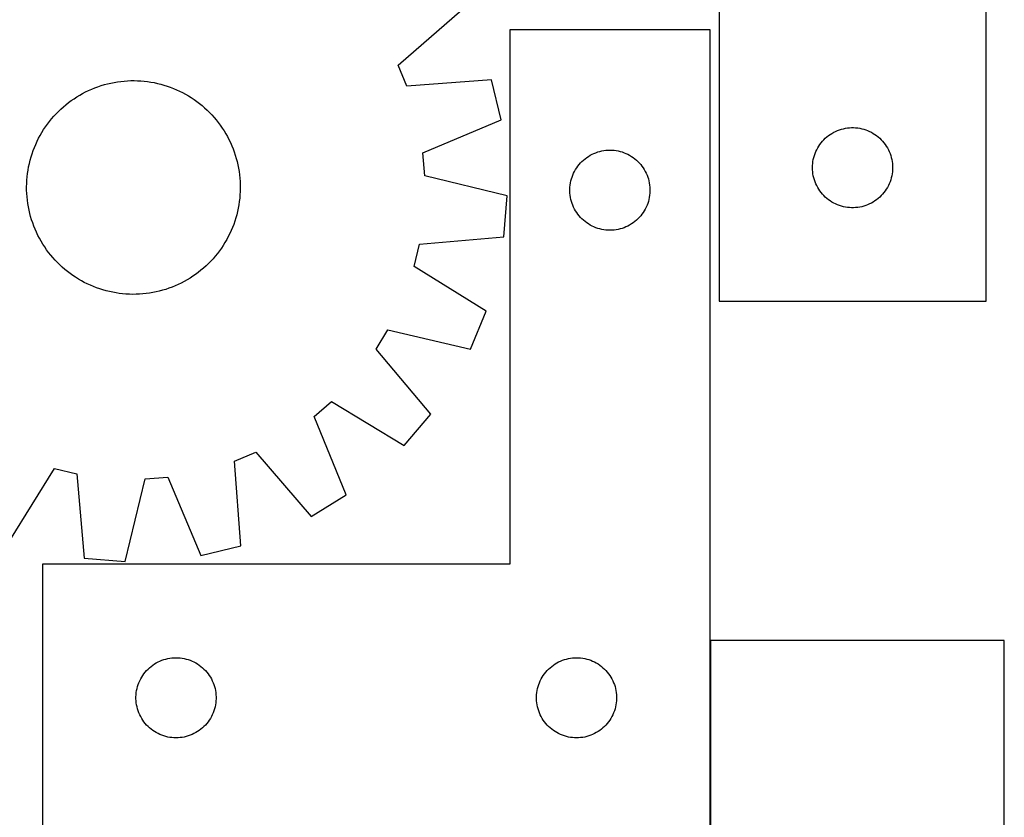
# Model space of a CAD drawing. Header units: millimetres. Extents: x 7 to 1491, y 7 to 2993.
# Tile 10 of 13: x 1123 to 1491, y 2113 to 2412. Entities that reach past the tile are written whole.
import ezdxf

# ---------------------------------------------------------------- set-up
doc = ezdxf.new("R2010")
doc.units = ezdxf.units.MM
doc.layers.add('COMMON', color=5, linetype='CONTINUOUS', true_color=0x0000ff)
doc.layers.add('CUT', color=7, linetype='CONTINUOUS', true_color=0x000000)

msp = doc.modelspace()

# ---------------------------------------------------------------- linework, layer by layer
at = {"layer": 'COMMON'}
msp.add_line((1381.148002, 2179.322966), (1381.148002, 2107.870821), dxfattribs=at)
at = {"layer": 'CUT'}
for p, q in [((1484.408289, 2306.284003), (1484.408289, 2556.284003)), ((1384.408289, 2481.284003), (1384.408289, 2306.284003)), ((1264.220833, 2394.695101), (1288.239529, 2415.481563)), ((1381.048002, 2407.870821), (1306.048002, 2407.870821)), ((1306.048002, 2407.870821), (1306.048002, 2207.870821)), ((1381.048002, 2107.870821), (1381.048002, 2407.870821)), ((1267.510072, 2386.77675), (1264.220833, 2394.695101)), ((1149.4635, 2385.695647), (1150.627699, 2386.168562)), ((1150.627699, 2386.168562), (1151.806177, 2386.604675)), ((1151.806177, 2386.604675), (1152.997773, 2387.003556)), ((1152.997773, 2387.003556), (1154.20131, 2387.364812)), ((1154.20131, 2387.364812), (1155.415601, 2387.688085)), ((1155.415601, 2387.688085), (1156.639446, 2387.973056)), ((1156.639446, 2387.973056), (1157.871639, 2388.219446)), ((1157.871639, 2388.219446), (1159.110963, 2388.427009)), ((1159.110963, 2388.427009), (1160.356196, 2388.595542)), ((1160.356196, 2388.595542), (1161.606107, 2388.724879)), ((1161.606107, 2388.724879), (1162.859464, 2388.81489)), ((1162.859464, 2388.81489), (1164.115031, 2388.865489)), ((1164.115031, 2388.865489), (1165.371567, 2388.876624)), ((1165.371567, 2388.876624), (1166.627833, 2388.848285)), ((1166.627833, 2388.848285), (1167.882588, 2388.780499)), ((1167.882588, 2388.780499), (1169.134596, 2388.673335)), ((1169.134596, 2388.673335), (1170.382619, 2388.526896)), ((1170.382619, 2388.526896), (1171.625427, 2388.341329)), ((1171.625427, 2388.341329), (1172.861793, 2388.116815)), ((1172.861793, 2388.116815), (1174.090497, 2387.853577)), ((1174.090497, 2387.853577), (1175.310325, 2387.551875)), ((1175.310325, 2387.551875), (1176.520076, 2387.212006)), ((1176.520076, 2387.212006), (1177.718553, 2386.834305)), ((1177.718553, 2386.834305), (1178.904576, 2386.419145)), ((1178.904576, 2386.419145), (1180.076973, 2385.966937)), ((1180.076973, 2385.966937), (1181.234587, 2385.478125)), ((1299.187433, 2389.126123), (1267.510072, 2386.77675)), ((1302.794308, 2374.168817), (1299.187433, 2389.126123)), ((1141.808406, 2381.39845), (1142.841404, 2382.113938)), ((1142.841404, 2382.113938), (1143.896366, 2382.796625)), ((1143.896366, 2382.796625), (1144.972251, 2383.445839)), ((1144.972251, 2383.445839), (1146.067997, 2384.060938)), ((1146.067997, 2384.060938), (1147.182524, 2384.641314)), ((1147.182524, 2384.641314), (1148.314731, 2385.186397)), ((1148.314731, 2385.186397), (1149.4635, 2385.695647)), ((1181.234587, 2385.478125), (1182.376276, 2384.953194)), ((1182.376276, 2384.953194), (1183.500913, 2384.39266)), ((1183.500913, 2384.39266), (1184.607388, 2383.797077)), ((1184.607388, 2383.797077), (1185.69461, 2383.167032)), ((1185.69461, 2383.167032), (1186.761505, 2382.503148)), ((1186.761505, 2382.503148), (1187.80702, 2381.80608)), ((1137.916101, 2378.223089), (1138.851279, 2379.062404)), ((1138.851279, 2379.062404), (1139.812359, 2379.87193)), ((1139.812359, 2379.87193), (1140.798392, 2380.650869)), ((1140.798392, 2380.650869), (1141.808406, 2381.39845)), ((1187.80702, 2381.80608), (1188.830124, 2381.076515)), ((1188.830124, 2381.076515), (1189.829807, 2380.315174)), ((1189.829807, 2380.315174), (1190.805083, 2379.522807)), ((1190.805083, 2379.522807), (1191.754988, 2378.700198)), ((1191.754988, 2378.700198), (1192.678586, 2377.848157)), ((1134.452466, 2374.584932), (1135.275076, 2375.534837)), ((1135.275076, 2375.534837), (1136.127117, 2376.458435)), ((1136.127117, 2376.458435), (1137.007748, 2377.354814)), ((1137.007748, 2377.354814), (1137.916101, 2378.223089)), ((1192.678586, 2377.848157), (1193.574965, 2376.967525)), ((1193.574965, 2376.967525), (1194.44324, 2376.059172)), ((1194.44324, 2376.059172), (1195.282555, 2375.123995)), ((1195.282555, 2375.123995), (1196.092081, 2374.162915)), ((1131.472125, 2370.541354), (1132.169194, 2371.586869)), ((1132.169194, 2371.586869), (1132.898759, 2372.609973)), ((1132.898759, 2372.609973), (1133.6601, 2373.609656)), ((1133.6601, 2373.609656), (1134.452466, 2374.584932)), ((1196.092081, 2374.162915), (1196.871019, 2373.176881)), ((1196.871019, 2373.176881), (1197.618601, 2372.166867)), ((1197.618601, 2372.166867), (1198.334089, 2371.13387)), ((1198.334089, 2371.13387), (1199.016776, 2370.078908)), ((1273.527801, 2361.821902), (1302.794308, 2374.168817)), ((1430.962973, 2370.882969), (1431.719077, 2371.040972)), ((1431.719077, 2371.040972), (1432.482313, 2371.159843)), ((1432.482313, 2371.159843), (1433.250657, 2371.239266)), ((1433.250657, 2371.239266), (1434.02207, 2371.27903)), ((1434.02207, 2371.27903), (1434.794507, 2371.27903)), ((1434.794507, 2371.27903), (1435.565921, 2371.239266)), ((1435.565921, 2371.239266), (1436.334264, 2371.159843)), ((1436.334264, 2371.159843), (1437.0975, 2371.040972)), ((1437.0975, 2371.040972), (1437.853605, 2370.882969)), ((1129.582614, 2367.280762), (1130.178197, 2368.387237)), ((1130.178197, 2368.387237), (1130.808241, 2369.474459)), ((1130.808241, 2369.474459), (1131.472125, 2370.541354)), ((1199.016776, 2370.078908), (1199.66599, 2369.003023)), ((1199.66599, 2369.003023), (1200.281088, 2367.907276)), ((1200.281088, 2367.907276), (1200.861465, 2366.79275)), ((1424.219189, 2367.292284), (1424.799391, 2367.80221)), ((1424.799391, 2367.80221), (1425.405074, 2368.281592)), ((1425.405074, 2368.281592), (1426.034633, 2368.729158)), ((1426.034633, 2368.729158), (1426.686397, 2369.143723)), ((1426.686397, 2369.143723), (1427.358638, 2369.524185)), ((1427.358638, 2369.524185), (1428.049573, 2369.869537)), ((1428.049573, 2369.869537), (1428.75737, 2370.178863)), ((1428.75737, 2370.178863), (1429.480153, 2370.451342)), ((1429.480153, 2370.451342), (1430.216004, 2370.686251)), ((1430.216004, 2370.686251), (1430.962973, 2370.882969)), ((1437.853605, 2370.882969), (1438.600573, 2370.686251)), ((1438.600573, 2370.686251), (1439.336424, 2370.451342)), ((1439.336424, 2370.451342), (1440.059207, 2370.178863)), ((1440.059207, 2370.178863), (1440.767005, 2369.869537)), ((1440.767005, 2369.869537), (1441.45794, 2369.524185)), ((1441.45794, 2369.524185), (1442.130181, 2369.143723)), ((1442.130181, 2369.143723), (1442.781944, 2368.729158)), ((1442.781944, 2368.729158), (1443.411503, 2368.281592)), ((1443.411503, 2368.281592), (1444.017186, 2367.80221)), ((1444.017186, 2367.80221), (1444.597389, 2367.292284)), ((1127.556128, 2362.684425), (1128.008337, 2363.856822)), ((1128.008337, 2363.856822), (1128.497148, 2365.014436)), ((1128.497148, 2365.014436), (1129.02208, 2366.156125)), ((1129.02208, 2366.156125), (1129.582614, 2367.280762)), ((1200.861465, 2366.79275), (1201.406548, 2365.660543)), ((1201.406548, 2365.660543), (1201.915798, 2364.511773)), ((1201.915798, 2364.511773), (1202.388713, 2363.347575)), ((1420.990982, 2362.99041), (1421.35401, 2363.672224)), ((1421.35401, 2363.672224), (1421.751655, 2364.334446)), ((1421.751655, 2364.334446), (1422.182864, 2364.97532)), ((1422.182864, 2364.97532), (1422.646492, 2365.593145)), ((1422.646492, 2365.593145), (1423.14131, 2366.186285)), ((1423.14131, 2366.186285), (1423.666006, 2366.753166)), ((1423.666006, 2366.753166), (1424.219189, 2367.292284)), ((1444.597389, 2367.292284), (1445.150571, 2366.753166)), ((1445.150571, 2366.753166), (1445.675268, 2366.186285)), ((1445.675268, 2366.186285), (1446.170086, 2365.593145)), ((1446.170086, 2365.593145), (1446.633714, 2364.97532)), ((1446.633714, 2364.97532), (1447.064922, 2364.334446)), ((1447.064922, 2364.334446), (1447.462567, 2363.672224)), ((1447.462567, 2363.672224), (1447.825595, 2362.99041)), ((1126.423399, 2359.090175), (1126.763268, 2360.299925)), ((1126.763268, 2360.299925), (1127.140969, 2361.498403)), ((1127.140969, 2361.498403), (1127.556128, 2362.684425)), ((1202.388713, 2363.347575), (1202.824826, 2362.169096)), ((1202.824826, 2362.169096), (1203.223707, 2360.9775)), ((1203.223707, 2360.9775), (1203.584962, 2359.773963)), ((1274.209148, 2353.274672), (1273.527801, 2361.821902)), ((1334.23886, 2359.632618), (1334.856686, 2360.096246)), ((1334.856686, 2360.096246), (1335.497559, 2360.527454)), ((1335.497559, 2360.527454), (1336.159781, 2360.925099)), ((1336.159781, 2360.925099), (1336.841595, 2361.288127)), ((1336.841595, 2361.288127), (1337.541194, 2361.615574)), ((1337.541194, 2361.615574), (1338.256721, 2361.906573)), ((1338.256721, 2361.906573), (1338.98628, 2362.160351)), ((1338.98628, 2362.160351), (1339.727935, 2362.376237)), ((1339.727935, 2362.376237), (1340.479721, 2362.553656)), ((1340.479721, 2362.553656), (1341.239644, 2362.692139)), ((1341.239644, 2362.692139), (1342.005687, 2362.791319)), ((1342.005687, 2362.791319), (1342.775821, 2362.850932)), ((1342.775821, 2362.850932), (1343.548002, 2362.870821)), ((1343.548002, 2362.870821), (1344.320183, 2362.850932)), ((1344.320183, 2362.850932), (1345.090317, 2362.791319)), ((1345.090317, 2362.791319), (1345.856361, 2362.692139)), ((1345.856361, 2362.692139), (1346.616283, 2362.553656)), ((1346.616283, 2362.553656), (1347.368069, 2362.376237)), ((1347.368069, 2362.376237), (1348.109725, 2362.160351)), ((1348.109725, 2362.160351), (1348.839283, 2361.906573)), ((1348.839283, 2361.906573), (1349.554811, 2361.615574)), ((1349.554811, 2361.615574), (1350.254409, 2361.288127)), ((1350.254409, 2361.288127), (1350.936223, 2360.925099)), ((1350.936223, 2360.925099), (1351.598445, 2360.527454)), ((1351.598445, 2360.527454), (1352.239319, 2360.096246)), ((1352.239319, 2360.096246), (1352.857144, 2359.632618)), ((1419.725453, 2359.352284), (1419.902873, 2360.10407)), ((1419.902873, 2360.10407), (1420.118758, 2360.845726)), ((1420.118758, 2360.845726), (1420.372536, 2361.575285)), ((1420.372536, 2361.575285), (1420.663535, 2362.290812)), ((1420.663535, 2362.290812), (1420.990982, 2362.99041)), ((1447.825595, 2362.99041), (1448.153042, 2362.290812)), ((1448.153042, 2362.290812), (1448.444041, 2361.575285)), ((1448.444041, 2361.575285), (1448.697819, 2360.845726)), ((1448.697819, 2360.845726), (1448.913705, 2360.10407)), ((1448.913705, 2360.10407), (1449.091124, 2359.352284)), ((1125.633945, 2355.405276), (1125.858458, 2356.641642)), ((1125.858458, 2356.641642), (1126.121696, 2357.870346)), ((1126.121696, 2357.870346), (1126.423399, 2359.090175)), ((1203.584962, 2359.773963), (1203.908236, 2358.559673)), ((1203.908236, 2358.559673), (1204.193207, 2357.335827)), ((1204.193207, 2357.335827), (1204.439597, 2356.103634)), ((1331.102847, 2356.244476), (1331.550413, 2356.874035)), ((1331.550413, 2356.874035), (1332.029795, 2357.479718)), ((1332.029795, 2357.479718), (1332.539722, 2358.059921)), ((1332.539722, 2358.059921), (1333.07884, 2358.613103)), ((1333.07884, 2358.613103), (1333.64572, 2359.1378)), ((1333.64572, 2359.1378), (1334.23886, 2359.632618)), ((1352.857144, 2359.632618), (1353.450284, 2359.1378)), ((1353.450284, 2359.1378), (1354.017164, 2358.613103)), ((1354.017164, 2358.613103), (1354.556283, 2358.059921)), ((1354.556283, 2358.059921), (1355.066209, 2357.479718)), ((1355.066209, 2357.479718), (1355.545591, 2356.874035)), ((1355.545591, 2356.874035), (1355.993157, 2356.244476)), ((1419.408289, 2356.284003), (1419.428177, 2357.056185)), ((1419.428177, 2357.056185), (1419.487791, 2357.826318)), ((1419.487791, 2357.826318), (1419.58697, 2358.592362)), ((1419.58697, 2358.592362), (1419.725453, 2359.352284)), ((1449.091124, 2359.352284), (1449.229607, 2358.592362)), ((1449.229607, 2358.592362), (1449.328787, 2357.826318)), ((1449.328787, 2357.826318), (1449.3884, 2357.056185)), ((1449.3884, 2357.056185), (1449.408289, 2356.284003)), ((1125.194774, 2351.662437), (1125.301939, 2352.914445)), ((1125.301939, 2352.914445), (1125.448377, 2354.162468)), ((1125.448377, 2354.162468), (1125.633945, 2355.405276)), ((1204.439597, 2356.103634), (1204.64716, 2354.86431)), ((1204.64716, 2354.86431), (1204.815693, 2353.619078)), ((1204.815693, 2353.619078), (1204.945029, 2352.369167)), ((1305.062105, 2345.720216), (1274.209148, 2353.274672)), ((1329.145754, 2352.063105), (1329.380664, 2352.798956)), ((1329.380664, 2352.798956), (1329.653143, 2353.521739)), ((1329.653143, 2353.521739), (1329.962468, 2354.229537)), ((1329.962468, 2354.229537), (1330.30782, 2354.920472)), ((1330.30782, 2354.920472), (1330.688283, 2355.592713)), ((1330.688283, 2355.592713), (1331.102847, 2356.244476)), ((1355.993157, 2356.244476), (1356.407722, 2355.592713)), ((1356.407722, 2355.592713), (1356.788184, 2354.920472)), ((1356.788184, 2354.920472), (1357.133536, 2354.229537)), ((1357.133536, 2354.229537), (1357.442862, 2353.521739)), ((1357.442862, 2353.521739), (1357.715341, 2352.798956)), ((1357.715341, 2352.798956), (1357.95025, 2352.063105)), ((1419.428177, 2355.511822), (1419.408289, 2356.284003)), ((1419.487791, 2354.741688), (1419.428177, 2355.511822)), ((1419.58697, 2353.975645), (1419.487791, 2354.741688)), ((1419.725453, 2353.215722), (1419.58697, 2353.975645)), ((1419.902873, 2352.463936), (1419.725453, 2353.215722)), ((1449.091124, 2353.215722), (1448.913705, 2352.463936)), ((1449.229607, 2353.975645), (1449.091124, 2353.215722)), ((1449.328787, 2354.741688), (1449.229607, 2353.975645)), ((1449.3884, 2355.511822), (1449.328787, 2354.741688)), ((1449.408289, 2356.284003), (1449.3884, 2355.511822)), ((1125.09865, 2349.151416), (1125.126989, 2350.407682)), ((1125.109785, 2347.89488), (1125.09865, 2349.151416)), ((1125.126989, 2350.407682), (1125.194774, 2351.662437)), ((1204.945029, 2352.369167), (1205.035041, 2351.115809)), ((1205.035041, 2351.115809), (1205.08564, 2349.860243)), ((1205.08564, 2349.860243), (1205.096775, 2348.603707)), ((1328.552975, 2348.257039), (1328.592739, 2349.028453)), ((1328.592739, 2349.028453), (1328.672162, 2349.796796)), ((1328.672162, 2349.796796), (1328.791033, 2350.560032)), ((1328.791033, 2350.560032), (1328.949037, 2351.316137)), ((1328.949037, 2351.316137), (1329.145754, 2352.063105)), ((1357.95025, 2352.063105), (1358.146968, 2351.316137)), ((1358.146968, 2351.316137), (1358.304971, 2350.560032)), ((1358.304971, 2350.560032), (1358.423842, 2349.796796)), ((1358.423842, 2349.796796), (1358.503265, 2349.028453)), ((1358.503265, 2349.028453), (1358.543029, 2348.257039)), ((1420.118758, 2351.722281), (1419.902873, 2352.463936)), ((1420.372536, 2350.992722), (1420.118758, 2351.722281)), ((1420.663535, 2350.277195), (1420.372536, 2350.992722)), ((1420.990982, 2349.577596), (1420.663535, 2350.277195)), ((1421.35401, 2348.895782), (1420.990982, 2349.577596)), ((1447.825595, 2349.577596), (1447.462567, 2348.895782)), ((1448.153042, 2350.277195), (1447.825595, 2349.577596)), ((1448.444041, 2350.992722), (1448.153042, 2350.277195)), ((1448.697819, 2351.722281), (1448.444041, 2350.992722)), ((1448.913705, 2352.463936), (1448.697819, 2351.722281)), ((1125.160383, 2346.639314), (1125.109785, 2347.89488)), ((1125.250395, 2345.385956), (1125.160383, 2346.639314)), ((1125.379731, 2344.136045), (1125.250395, 2345.385956)), ((1205.00065, 2346.092685), (1204.893486, 2344.840678)), ((1205.068436, 2347.347441), (1205.00065, 2346.092685)), ((1205.096775, 2348.603707), (1205.068436, 2347.347441)), ((1303.870384, 2330.380387), (1305.062105, 2345.720216)), ((1328.552975, 2347.484602), (1328.552975, 2348.257039)), ((1328.592739, 2346.713189), (1328.552975, 2347.484602)), ((1328.672162, 2345.944845), (1328.592739, 2346.713189)), ((1328.791033, 2345.181609), (1328.672162, 2345.944845)), ((1358.423842, 2345.944845), (1358.304971, 2345.181609)), ((1358.503265, 2346.713189), (1358.423842, 2345.944845)), ((1358.543029, 2347.484602), (1358.503265, 2346.713189)), ((1358.543029, 2348.257039), (1358.543029, 2347.484602)), ((1421.751655, 2348.23356), (1421.35401, 2348.895782)), ((1422.182864, 2347.592687), (1421.751655, 2348.23356)), ((1422.646492, 2346.974861), (1422.182864, 2347.592687)), ((1423.14131, 2346.381721), (1422.646492, 2346.974861)), ((1423.666006, 2345.814841), (1423.14131, 2346.381721)), ((1424.219189, 2345.275723), (1423.666006, 2345.814841)), ((1424.799391, 2344.765797), (1424.219189, 2345.275723)), ((1444.597389, 2345.275723), (1444.017186, 2344.765797)), ((1445.150571, 2345.814841), (1444.597389, 2345.275723)), ((1445.675268, 2346.381721), (1445.150571, 2345.814841)), ((1446.170086, 2346.974861), (1445.675268, 2346.381721)), ((1446.633714, 2347.592687), (1446.170086, 2346.974861)), ((1447.064922, 2348.23356), (1446.633714, 2347.592687)), ((1447.462567, 2348.895782), (1447.064922, 2348.23356)), ((1125.548264, 2342.890812), (1125.379731, 2344.136045)), ((1125.755828, 2341.651488), (1125.548264, 2342.890812)), ((1126.002217, 2340.419295), (1125.755828, 2341.651488)), ((1204.56148, 2342.349846), (1204.336966, 2341.113481)), ((1204.747047, 2343.592654), (1204.56148, 2342.349846)), ((1204.893486, 2344.840678), (1204.747047, 2343.592654)), ((1328.949037, 2344.425505), (1328.791033, 2345.181609)), ((1329.145754, 2343.678536), (1328.949037, 2344.425505)), ((1329.380664, 2342.942685), (1329.145754, 2343.678536)), ((1329.653143, 2342.219902), (1329.380664, 2342.942685)), ((1329.962468, 2341.512105), (1329.653143, 2342.219902)), ((1357.442862, 2342.219902), (1357.133536, 2341.512105)), ((1357.715341, 2342.942685), (1357.442862, 2342.219902)), ((1357.95025, 2343.678536), (1357.715341, 2342.942685)), ((1358.146968, 2344.425505), (1357.95025, 2343.678536)), ((1358.304971, 2345.181609), (1358.146968, 2344.425505)), ((1425.405074, 2344.286415), (1424.799391, 2344.765797)), ((1426.034633, 2343.838848), (1425.405074, 2344.286415)), ((1426.686397, 2343.424284), (1426.034633, 2343.838848)), ((1427.358638, 2343.043821), (1426.686397, 2343.424284)), ((1428.049573, 2342.698469), (1427.358638, 2343.043821)), ((1428.75737, 2342.389144), (1428.049573, 2342.698469)), ((1429.480153, 2342.116665), (1428.75737, 2342.389144)), ((1430.216004, 2341.881755), (1429.480153, 2342.116665)), ((1430.962973, 2341.685038), (1430.216004, 2341.881755)), ((1431.719077, 2341.527034), (1430.962973, 2341.685038)), ((1437.853605, 2341.685038), (1437.0975, 2341.527034)), ((1438.600573, 2341.881755), (1437.853605, 2341.685038)), ((1439.336424, 2342.116665), (1438.600573, 2341.881755)), ((1440.059207, 2342.389144), (1439.336424, 2342.116665)), ((1440.767005, 2342.698469), (1440.059207, 2342.389144)), ((1441.45794, 2343.043821), (1440.767005, 2342.698469)), ((1442.130181, 2343.424284), (1441.45794, 2343.043821)), ((1442.781944, 2343.838848), (1442.130181, 2343.424284)), ((1443.411503, 2344.286415), (1442.781944, 2343.838848)), ((1444.017186, 2344.765797), (1443.411503, 2344.286415)), ((1126.287189, 2339.19545), (1126.002217, 2340.419295)), ((1126.610462, 2337.981159), (1126.287189, 2339.19545)), ((1126.971717, 2336.777622), (1126.610462, 2337.981159)), ((1203.772026, 2338.664948), (1203.432156, 2337.455198)), ((1204.073728, 2339.884777), (1203.772026, 2338.664948)), ((1204.336966, 2341.113481), (1204.073728, 2339.884777)), ((1330.30782, 2340.82117), (1329.962468, 2341.512105)), ((1330.688283, 2340.148929), (1330.30782, 2340.82117)), ((1331.102847, 2339.497165), (1330.688283, 2340.148929)), ((1331.550413, 2338.867606), (1331.102847, 2339.497165)), ((1332.029795, 2338.261923), (1331.550413, 2338.867606)), ((1332.539722, 2337.681721), (1332.029795, 2338.261923)), ((1355.066209, 2338.261923), (1354.556283, 2337.681721)), ((1355.545591, 2338.867606), (1355.066209, 2338.261923)), ((1355.993157, 2339.497165), (1355.545591, 2338.867606)), ((1356.407722, 2340.148929), (1355.993157, 2339.497165)), ((1356.788184, 2340.82117), (1356.407722, 2340.148929)), ((1357.133536, 2341.512105), (1356.788184, 2340.82117)), ((1432.482313, 2341.408163), (1431.719077, 2341.527034)), ((1433.250657, 2341.32874), (1432.482313, 2341.408163)), ((1434.02207, 2341.288976), (1433.250657, 2341.32874)), ((1434.794507, 2341.288976), (1434.02207, 2341.288976)), ((1435.565921, 2341.32874), (1434.794507, 2341.288976)), ((1436.334264, 2341.408163), (1435.565921, 2341.32874)), ((1437.0975, 2341.527034), (1436.334264, 2341.408163)), ((1127.370599, 2335.586027), (1126.971717, 2336.777622)), ((1127.806712, 2334.407548), (1127.370599, 2335.586027)), ((1128.279627, 2333.243349), (1127.806712, 2334.407548)), ((1202.639296, 2335.070698), (1202.187087, 2333.898301)), ((1203.054456, 2336.25672), (1202.639296, 2335.070698)), ((1203.432156, 2337.455198), (1203.054456, 2336.25672)), ((1333.07884, 2337.128538), (1332.539722, 2337.681721)), ((1333.64572, 2336.603842), (1333.07884, 2337.128538)), ((1334.23886, 2336.109024), (1333.64572, 2336.603842)), ((1334.856686, 2335.645396), (1334.23886, 2336.109024)), ((1335.497559, 2335.214187), (1334.856686, 2335.645396)), ((1336.159781, 2334.816542), (1335.497559, 2335.214187)), ((1336.841595, 2334.453514), (1336.159781, 2334.816542)), ((1337.541194, 2334.126067), (1336.841595, 2334.453514)), ((1350.254409, 2334.453514), (1349.554811, 2334.126067)), ((1350.936223, 2334.816542), (1350.254409, 2334.453514)), ((1351.598445, 2335.214187), (1350.936223, 2334.816542)), ((1352.239319, 2335.645396), (1351.598445, 2335.214187)), ((1352.857144, 2336.109024), (1352.239319, 2335.645396)), ((1353.450284, 2336.603842), (1352.857144, 2336.109024)), ((1354.017164, 2337.128538), (1353.450284, 2336.603842)), ((1354.556283, 2337.681721), (1354.017164, 2337.128538)), ((1128.788877, 2332.09458), (1128.279627, 2333.243349)), ((1129.333959, 2330.962373), (1128.788877, 2332.09458)), ((1129.914336, 2329.847847), (1129.333959, 2330.962373)), ((1201.173344, 2331.598998), (1200.612811, 2330.474361)), ((1201.698276, 2332.740687), (1201.173344, 2331.598998)), ((1202.187087, 2333.898301), (1201.698276, 2332.740687)), ((1338.256721, 2333.835068), (1337.541194, 2334.126067)), ((1338.98628, 2333.58129), (1338.256721, 2333.835068)), ((1339.727935, 2333.365405), (1338.98628, 2333.58129)), ((1340.479721, 2333.187985), (1339.727935, 2333.365405)), ((1341.239644, 2333.049502), (1340.479721, 2333.187985)), ((1342.005687, 2332.950323), (1341.239644, 2333.049502)), ((1342.775821, 2332.890709), (1342.005687, 2332.950323)), ((1343.548002, 2332.870821), (1342.775821, 2332.890709)), ((1344.320183, 2332.890709), (1343.548002, 2332.870821)), ((1345.090317, 2332.950323), (1344.320183, 2332.890709)), ((1345.856361, 2333.049502), (1345.090317, 2332.950323)), ((1346.616283, 2333.187985), (1345.856361, 2333.049502)), ((1347.368069, 2333.365405), (1346.616283, 2333.187985)), ((1348.109725, 2333.58129), (1347.368069, 2333.365405)), ((1348.839283, 2333.835068), (1348.109725, 2333.58129)), ((1349.554811, 2334.126067), (1348.839283, 2333.835068)), ((1130.529435, 2328.7521), (1129.914336, 2329.847847)), ((1131.178648, 2327.676215), (1130.529435, 2328.7521)), ((1131.861336, 2326.621253), (1131.178648, 2327.676215)), ((1198.723299, 2327.213769), (1198.026231, 2326.168253)), ((1199.387183, 2328.280664), (1198.723299, 2327.213769)), ((1200.017227, 2329.367885), (1199.387183, 2328.280664)), ((1200.612811, 2330.474361), (1200.017227, 2329.367885)), ((1270.227636, 2319.342174), (1272.220875, 2327.681621)), ((1272.220875, 2327.681621), (1303.870384, 2330.380387)), ((1132.576823, 2325.588255), (1131.861336, 2326.621253)), ((1133.324405, 2324.578241), (1132.576823, 2325.588255)), ((1134.103343, 2323.592208), (1133.324405, 2324.578241)), ((1134.912869, 2322.631128), (1134.103343, 2323.592208)), ((1195.742958, 2323.170191), (1194.920349, 2322.220285)), ((1196.535325, 2324.145466), (1195.742958, 2323.170191)), ((1197.296666, 2325.145149), (1196.535325, 2324.145466)), ((1198.026231, 2326.168253), (1197.296666, 2325.145149)), ((1135.752184, 2321.69595), (1134.912869, 2322.631128)), ((1136.620459, 2320.787597), (1135.752184, 2321.69595)), ((1137.516838, 2319.906966), (1136.620459, 2320.787597)), ((1138.440436, 2319.054925), (1137.516838, 2319.906966)), ((1192.279323, 2319.532033), (1191.344146, 2318.692719)), ((1193.187676, 2320.400309), (1192.279323, 2319.532033)), ((1194.068308, 2321.296688), (1193.187676, 2320.400309)), ((1194.920349, 2322.220285), (1194.068308, 2321.296688)), ((1139.390342, 2318.232315), (1138.440436, 2319.054925)), ((1140.365617, 2317.439949), (1139.390342, 2318.232315)), ((1141.3653, 2316.678608), (1140.365617, 2317.439949)), ((1142.388404, 2315.949043), (1141.3653, 2316.678608)), ((1143.43392, 2315.251974), (1142.388404, 2315.949043)), ((1188.387018, 2316.356672), (1187.354021, 2315.641185)), ((1189.397032, 2317.104254), (1188.387018, 2316.356672)), ((1190.383066, 2317.883193), (1189.397032, 2317.104254)), ((1191.344146, 2318.692719), (1190.383066, 2317.883193)), ((1297.236086, 2302.623371), (1270.227636, 2319.342174)), ((1144.500815, 2314.588091), (1143.43392, 2315.251974)), ((1145.588036, 2313.958046), (1144.500815, 2314.588091)), ((1146.694512, 2313.362463), (1145.588036, 2313.958046)), ((1147.819149, 2312.801929), (1146.694512, 2313.362463)), ((1148.960838, 2312.276997), (1147.819149, 2312.801929)), ((1150.118452, 2311.788186), (1148.960838, 2312.276997)), ((1180.731924, 2312.059476), (1179.567726, 2311.586561)), ((1181.880694, 2312.568726), (1180.731924, 2312.059476)), ((1183.0129, 2313.113808), (1181.880694, 2312.568726)), ((1184.127427, 2313.694185), (1183.0129, 2313.113808)), ((1185.223174, 2314.309284), (1184.127427, 2313.694185)), ((1186.299059, 2314.958497), (1185.223174, 2314.309284)), ((1187.354021, 2315.641185), (1186.299059, 2314.958497)), ((1151.290848, 2311.335978), (1150.118452, 2311.788186)), ((1152.476871, 2310.920818), (1151.290848, 2311.335978)), ((1153.675349, 2310.543117), (1152.476871, 2310.920818)), ((1154.885099, 2310.203248), (1153.675349, 2310.543117)), ((1156.104928, 2309.901545), (1154.885099, 2310.203248)), ((1157.333631, 2309.638307), (1156.104928, 2309.901545)), ((1158.569997, 2309.413794), (1157.333631, 2309.638307)), ((1159.812805, 2309.228226), (1158.569997, 2309.413794)), ((1161.060829, 2309.081788), (1159.812805, 2309.228226)), ((1162.312836, 2308.974623), (1161.060829, 2309.081788)), ((1163.567592, 2308.906838), (1162.312836, 2308.974623)), ((1164.823858, 2308.878499), (1163.567592, 2308.906838)), ((1166.080394, 2308.889634), (1164.823858, 2308.878499)), ((1167.33596, 2308.940232), (1166.080394, 2308.889634)), ((1168.589317, 2309.030244), (1167.33596, 2308.940232)), ((1169.839229, 2309.15958), (1168.589317, 2309.030244)), ((1171.084461, 2309.328113), (1169.839229, 2309.15958)), ((1172.323785, 2309.535677), (1171.084461, 2309.328113)), ((1173.555978, 2309.782066), (1172.323785, 2309.535677)), ((1174.779824, 2310.067038), (1173.555978, 2309.782066)), ((1175.994114, 2310.390311), (1174.779824, 2310.067038)), ((1177.197651, 2310.751567), (1175.994114, 2310.390311)), ((1178.389247, 2311.150448), (1177.197651, 2310.751567)), ((1179.567726, 2311.586561), (1178.389247, 2311.150448)), ((1384.408289, 2306.284003), (1484.408289, 2306.284003)), ((1291.362425, 2288.402589), (1297.236086, 2302.623371)), ((1255.955275, 2288.300806), (1260.427989, 2295.616146)), ((1260.427989, 2295.616146), (1291.362425, 2288.402589)), ((1276.475443, 2264.054209), (1255.955275, 2288.300806)), ((1232.789142, 2263.189112), (1239.303511, 2268.76427)), ((1239.303511, 2268.76427), (1266.494796, 2252.344503)), ((1244.812372, 2233.788148), (1232.789142, 2263.189112)), ((1266.494796, 2252.344503), (1276.475443, 2264.054209)), ((1202.996901, 2246.465201), (1210.915252, 2249.754441)), ((1210.915252, 2249.754441), (1231.701714, 2225.735745)), ((1205.346274, 2214.78784), (1202.996901, 2246.465201)), ((1118.843522, 2216.739187), (1135.562325, 2243.747637)), ((1135.562325, 2243.747637), (1143.901772, 2241.754398)), ((1143.901772, 2241.754398), (1146.600538, 2210.104889)), ((1161.940367, 2208.913169), (1169.494823, 2239.766126)), ((1169.494823, 2239.766126), (1178.042053, 2240.447473)), ((1178.042053, 2240.447473), (1190.388968, 2211.180966)), ((1231.701714, 2225.735745), (1244.812372, 2233.788148)), ((1190.388968, 2211.180966), (1205.346274, 2214.78784)), ((1146.600538, 2210.104889), (1161.940367, 2208.913169)), ((1306.048002, 2207.870821), (1131.048002, 2207.870821)), ((1131.048002, 2207.870821), (1131.048002, 2107.870821)), ((1381.248003, 2179.322966), (1381.248003, 1999.322966)), ((1491.248003, 2179.322966), (1381.248003, 2179.322966)), ((1491.248003, 1999.322966), (1491.248003, 2179.322966)), ((1175.756721, 2171.906573), (1176.48628, 2172.160351)), ((1176.48628, 2172.160351), (1177.227935, 2172.376237)), ((1177.227935, 2172.376237), (1177.979721, 2172.553656)), ((1177.979721, 2172.553656), (1178.739644, 2172.692139)), ((1178.739644, 2172.692139), (1179.505687, 2172.791319)), ((1179.505687, 2172.791319), (1180.275821, 2172.850932)), ((1180.275821, 2172.850932), (1181.048002, 2172.870821)), ((1181.048002, 2172.870821), (1181.820183, 2172.850932)), ((1181.820183, 2172.850932), (1182.590317, 2172.791319)), ((1182.590317, 2172.791319), (1183.356361, 2172.692139)), ((1183.356361, 2172.692139), (1184.116283, 2172.553656)), ((1184.116283, 2172.553656), (1184.868069, 2172.376237)), ((1184.868069, 2172.376237), (1185.609725, 2172.160351)), ((1185.609725, 2172.160351), (1186.339283, 2171.906573)), ((1325.756721, 2171.906573), (1326.48628, 2172.160351)), ((1326.48628, 2172.160351), (1327.227935, 2172.376237)), ((1327.227935, 2172.376237), (1327.979721, 2172.553656)), ((1327.979721, 2172.553656), (1328.739644, 2172.692139)), ((1328.739644, 2172.692139), (1329.505687, 2172.791319)), ((1329.505687, 2172.791319), (1330.275821, 2172.850932)), ((1330.275821, 2172.850932), (1331.048002, 2172.870821)), ((1331.048002, 2172.870821), (1331.820183, 2172.850932)), ((1331.820183, 2172.850932), (1332.590317, 2172.791319)), ((1332.590317, 2172.791319), (1333.356361, 2172.692139)), ((1333.356361, 2172.692139), (1334.116283, 2172.553656)), ((1334.116283, 2172.553656), (1334.868069, 2172.376237)), ((1334.868069, 2172.376237), (1335.609725, 2172.160351)), ((1335.609725, 2172.160351), (1336.339283, 2171.906573)), ((1170.039722, 2168.059921), (1170.57884, 2168.613103)), ((1170.57884, 2168.613103), (1171.14572, 2169.1378)), ((1171.14572, 2169.1378), (1171.73886, 2169.632618)), ((1171.73886, 2169.632618), (1172.356686, 2170.096246)), ((1172.356686, 2170.096246), (1172.997559, 2170.527454)), ((1172.997559, 2170.527454), (1173.659781, 2170.925099)), ((1173.659781, 2170.925099), (1174.341595, 2171.288127)), ((1174.341595, 2171.288127), (1175.041194, 2171.615574)), ((1175.041194, 2171.615574), (1175.756721, 2171.906573)), ((1186.339283, 2171.906573), (1187.054811, 2171.615574)), ((1187.054811, 2171.615574), (1187.754409, 2171.288127)), ((1187.754409, 2171.288127), (1188.436223, 2170.925099)), ((1188.436223, 2170.925099), (1189.098445, 2170.527454)), ((1189.098445, 2170.527454), (1189.739319, 2170.096246)), ((1189.739319, 2170.096246), (1190.357144, 2169.632618)), ((1190.357144, 2169.632618), (1190.950284, 2169.1378)), ((1190.950284, 2169.1378), (1191.517164, 2168.613103)), ((1191.517164, 2168.613103), (1192.056283, 2168.059921)), ((1320.039722, 2168.059921), (1320.57884, 2168.613103)), ((1320.57884, 2168.613103), (1321.14572, 2169.1378)), ((1321.14572, 2169.1378), (1321.73886, 2169.632618)), ((1321.73886, 2169.632618), (1322.356686, 2170.096246)), ((1322.356686, 2170.096246), (1322.997559, 2170.527454)), ((1322.997559, 2170.527454), (1323.659781, 2170.925099)), ((1323.659781, 2170.925099), (1324.341595, 2171.288127)), ((1324.341595, 2171.288127), (1325.041194, 2171.615574)), ((1325.041194, 2171.615574), (1325.756721, 2171.906573)), ((1336.339283, 2171.906573), (1337.054811, 2171.615574)), ((1337.054811, 2171.615574), (1337.754409, 2171.288127)), ((1337.754409, 2171.288127), (1338.436223, 2170.925099)), ((1338.436223, 2170.925099), (1339.098445, 2170.527454)), ((1339.098445, 2170.527454), (1339.739319, 2170.096246)), ((1339.739319, 2170.096246), (1340.357144, 2169.632618)), ((1340.357144, 2169.632618), (1340.950284, 2169.1378)), ((1340.950284, 2169.1378), (1341.517164, 2168.613103)), ((1341.517164, 2168.613103), (1342.056283, 2168.059921)), ((1167.462468, 2164.229537), (1167.80782, 2164.920472)), ((1167.80782, 2164.920472), (1168.188283, 2165.592713)), ((1168.188283, 2165.592713), (1168.602847, 2166.244476)), ((1168.602847, 2166.244476), (1169.050413, 2166.874035)), ((1169.050413, 2166.874035), (1169.529795, 2167.479718)), ((1169.529795, 2167.479718), (1170.039722, 2168.059921)), ((1192.056283, 2168.059921), (1192.566209, 2167.479718)), ((1192.566209, 2167.479718), (1193.045591, 2166.874035)), ((1193.045591, 2166.874035), (1193.493157, 2166.244476)), ((1193.493157, 2166.244476), (1193.907722, 2165.592713)), ((1193.907722, 2165.592713), (1194.288184, 2164.920472)), ((1194.288184, 2164.920472), (1194.633536, 2164.229537)), ((1317.462468, 2164.229537), (1317.80782, 2164.920472)), ((1317.80782, 2164.920472), (1318.188283, 2165.592713)), ((1318.188283, 2165.592713), (1318.602847, 2166.244476)), ((1318.602847, 2166.244476), (1319.050413, 2166.874035)), ((1319.050413, 2166.874035), (1319.529795, 2167.479718)), ((1319.529795, 2167.479718), (1320.039722, 2168.059921)), ((1342.056283, 2168.059921), (1342.566209, 2167.479718)), ((1342.566209, 2167.479718), (1343.045591, 2166.874035)), ((1343.045591, 2166.874035), (1343.493157, 2166.244476)), ((1343.493157, 2166.244476), (1343.907722, 2165.592713)), ((1343.907722, 2165.592713), (1344.288184, 2164.920472)), ((1344.288184, 2164.920472), (1344.633536, 2164.229537)), ((1166.291033, 2160.560032), (1166.449037, 2161.316137)), ((1166.449037, 2161.316137), (1166.645754, 2162.063105)), ((1166.645754, 2162.063105), (1166.880664, 2162.798956)), ((1166.880664, 2162.798956), (1167.153143, 2163.521739)), ((1167.153143, 2163.521739), (1167.462468, 2164.229537)), ((1194.633536, 2164.229537), (1194.942862, 2163.521739)), ((1194.942862, 2163.521739), (1195.215341, 2162.798956)), ((1195.215341, 2162.798956), (1195.45025, 2162.063105)), ((1195.45025, 2162.063105), (1195.646968, 2161.316137)), ((1195.646968, 2161.316137), (1195.804971, 2160.560032)), ((1316.291033, 2160.560032), (1316.449037, 2161.316137)), ((1316.449037, 2161.316137), (1316.645754, 2162.063105)), ((1316.645754, 2162.063105), (1316.880664, 2162.798956)), ((1316.880664, 2162.798956), (1317.153143, 2163.521739)), ((1317.153143, 2163.521739), (1317.462468, 2164.229537)), ((1344.633536, 2164.229537), (1344.942862, 2163.521739)), ((1344.942862, 2163.521739), (1345.215341, 2162.798956)), ((1345.215341, 2162.798956), (1345.45025, 2162.063105)), ((1345.45025, 2162.063105), (1345.646968, 2161.316137)), ((1345.646968, 2161.316137), (1345.804971, 2160.560032)), ((1166.052975, 2158.257039), (1166.092739, 2159.028453)), ((1166.052975, 2157.484602), (1166.052975, 2158.257039)), ((1166.092739, 2156.713189), (1166.052975, 2157.484602)), ((1166.092739, 2159.028453), (1166.172162, 2159.796796)), ((1166.172162, 2159.796796), (1166.291033, 2160.560032)), ((1195.804971, 2160.560032), (1195.923842, 2159.796796)), ((1195.923842, 2159.796796), (1196.003265, 2159.028453)), ((1196.003265, 2159.028453), (1196.043029, 2158.257039)), ((1196.043029, 2157.484602), (1196.003265, 2156.713189)), ((1196.043029, 2158.257039), (1196.043029, 2157.484602)), ((1316.052975, 2158.257039), (1316.092739, 2159.028453)), ((1316.052975, 2157.484602), (1316.052975, 2158.257039)), ((1316.092739, 2156.713189), (1316.052975, 2157.484602)), ((1316.092739, 2159.028453), (1316.172162, 2159.796796)), ((1316.172162, 2159.796796), (1316.291033, 2160.560032)), ((1345.804971, 2160.560032), (1345.923842, 2159.796796)), ((1345.923842, 2159.796796), (1346.003265, 2159.028453)), ((1346.003265, 2159.028453), (1346.043029, 2158.257039)), ((1346.043029, 2157.484602), (1346.003265, 2156.713189)), ((1346.043029, 2158.257039), (1346.043029, 2157.484602)), ((1166.172162, 2155.944845), (1166.092739, 2156.713189)), ((1166.291033, 2155.181609), (1166.172162, 2155.944845)), ((1166.449037, 2154.425505), (1166.291033, 2155.181609)), ((1166.645754, 2153.678536), (1166.449037, 2154.425505)), ((1166.880664, 2152.942685), (1166.645754, 2153.678536)), ((1195.45025, 2153.678536), (1195.215341, 2152.942685)), ((1195.646968, 2154.425505), (1195.45025, 2153.678536)), ((1195.804971, 2155.181609), (1195.646968, 2154.425505)), ((1195.923842, 2155.944845), (1195.804971, 2155.181609)), ((1196.003265, 2156.713189), (1195.923842, 2155.944845)), ((1316.172162, 2155.944845), (1316.092739, 2156.713189)), ((1316.291033, 2155.181609), (1316.172162, 2155.944845)), ((1316.449037, 2154.425505), (1316.291033, 2155.181609)), ((1316.645754, 2153.678536), (1316.449037, 2154.425505)), ((1316.880664, 2152.942685), (1316.645754, 2153.678536)), ((1345.45025, 2153.678536), (1345.215341, 2152.942685)), ((1345.646968, 2154.425505), (1345.45025, 2153.678536)), ((1345.804971, 2155.181609), (1345.646968, 2154.425505)), ((1345.923842, 2155.944845), (1345.804971, 2155.181609)), ((1346.003265, 2156.713189), (1345.923842, 2155.944845)), ((1167.153143, 2152.219902), (1166.880664, 2152.942685)), ((1167.462468, 2151.512105), (1167.153143, 2152.219902)), ((1167.80782, 2150.82117), (1167.462468, 2151.512105)), ((1168.188283, 2150.148929), (1167.80782, 2150.82117)), ((1168.602847, 2149.497165), (1168.188283, 2150.148929)), ((1193.907722, 2150.148929), (1193.493157, 2149.497165)), ((1194.288184, 2150.82117), (1193.907722, 2150.148929)), ((1194.633536, 2151.512105), (1194.288184, 2150.82117)), ((1194.942862, 2152.219902), (1194.633536, 2151.512105)), ((1195.215341, 2152.942685), (1194.942862, 2152.219902)), ((1317.153143, 2152.219902), (1316.880664, 2152.942685)), ((1317.462468, 2151.512105), (1317.153143, 2152.219902)), ((1317.80782, 2150.82117), (1317.462468, 2151.512105)), ((1318.188283, 2150.148929), (1317.80782, 2150.82117)), ((1318.602847, 2149.497165), (1318.188283, 2150.148929)), ((1343.907722, 2150.148929), (1343.493157, 2149.497165)), ((1344.288184, 2150.82117), (1343.907722, 2150.148929)), ((1344.633536, 2151.512105), (1344.288184, 2150.82117)), ((1344.942862, 2152.219902), (1344.633536, 2151.512105)), ((1345.215341, 2152.942685), (1344.942862, 2152.219902)), ((1169.050413, 2148.867606), (1168.602847, 2149.497165)), ((1169.529795, 2148.261923), (1169.050413, 2148.867606)), ((1170.039722, 2147.681721), (1169.529795, 2148.261923)), ((1170.57884, 2147.128538), (1170.039722, 2147.681721)), ((1171.14572, 2146.603842), (1170.57884, 2147.128538)), ((1171.73886, 2146.109024), (1171.14572, 2146.603842)), ((1172.356686, 2145.645396), (1171.73886, 2146.109024)), ((1190.357144, 2146.109024), (1189.739319, 2145.645396)), ((1190.950284, 2146.603842), (1190.357144, 2146.109024)), ((1191.517164, 2147.128538), (1190.950284, 2146.603842)), ((1192.056283, 2147.681721), (1191.517164, 2147.128538)), ((1192.566209, 2148.261923), (1192.056283, 2147.681721)), ((1193.045591, 2148.867606), (1192.566209, 2148.261923)), ((1193.493157, 2149.497165), (1193.045591, 2148.867606)), ((1319.050413, 2148.867606), (1318.602847, 2149.497165)), ((1319.529795, 2148.261923), (1319.050413, 2148.867606)), ((1320.039722, 2147.681721), (1319.529795, 2148.261923)), ((1320.57884, 2147.128538), (1320.039722, 2147.681721)), ((1321.14572, 2146.603842), (1320.57884, 2147.128538)), ((1321.73886, 2146.109024), (1321.14572, 2146.603842)), ((1322.356686, 2145.645396), (1321.73886, 2146.109024)), ((1340.357144, 2146.109024), (1339.739319, 2145.645396)), ((1340.950284, 2146.603842), (1340.357144, 2146.109024)), ((1341.517164, 2147.128538), (1340.950284, 2146.603842)), ((1342.056283, 2147.681721), (1341.517164, 2147.128538)), ((1342.566209, 2148.261923), (1342.056283, 2147.681721)), ((1343.045591, 2148.867606), (1342.566209, 2148.261923)), ((1343.493157, 2149.497165), (1343.045591, 2148.867606)), ((1172.997559, 2145.214187), (1172.356686, 2145.645396)), ((1173.659781, 2144.816542), (1172.997559, 2145.214187)), ((1174.341595, 2144.453514), (1173.659781, 2144.816542)), ((1175.041194, 2144.126067), (1174.341595, 2144.453514)), ((1175.756721, 2143.835068), (1175.041194, 2144.126067)), ((1176.48628, 2143.58129), (1175.756721, 2143.835068)), ((1177.227935, 2143.365405), (1176.48628, 2143.58129)), ((1177.979721, 2143.187985), (1177.227935, 2143.365405)), ((1178.739644, 2143.049502), (1177.979721, 2143.187985)), ((1179.505687, 2142.950323), (1178.739644, 2143.049502)), ((1180.275821, 2142.890709), (1179.505687, 2142.950323)), ((1181.048002, 2142.870821), (1180.275821, 2142.890709)), ((1181.820183, 2142.890709), (1181.048002, 2142.870821)), ((1182.590317, 2142.950323), (1181.820183, 2142.890709)), ((1183.356361, 2143.049502), (1182.590317, 2142.950323)), ((1184.116283, 2143.187985), (1183.356361, 2143.049502)), ((1184.868069, 2143.365405), (1184.116283, 2143.187985)), ((1185.609725, 2143.58129), (1184.868069, 2143.365405)), ((1186.339283, 2143.835068), (1185.609725, 2143.58129)), ((1187.054811, 2144.126067), (1186.339283, 2143.835068)), ((1187.754409, 2144.453514), (1187.054811, 2144.126067)), ((1188.436223, 2144.816542), (1187.754409, 2144.453514)), ((1189.098445, 2145.214187), (1188.436223, 2144.816542)), ((1189.739319, 2145.645396), (1189.098445, 2145.214187)), ((1322.997559, 2145.214187), (1322.356686, 2145.645396)), ((1323.659781, 2144.816542), (1322.997559, 2145.214187)), ((1324.341595, 2144.453514), (1323.659781, 2144.816542)), ((1325.041194, 2144.126067), (1324.341595, 2144.453514)), ((1325.756721, 2143.835068), (1325.041194, 2144.126067)), ((1326.48628, 2143.58129), (1325.756721, 2143.835068)), ((1327.227935, 2143.365405), (1326.48628, 2143.58129)), ((1327.979721, 2143.187985), (1327.227935, 2143.365405)), ((1328.739644, 2143.049502), (1327.979721, 2143.187985)), ((1329.505687, 2142.950323), (1328.739644, 2143.049502)), ((1330.275821, 2142.890709), (1329.505687, 2142.950323)), ((1331.048002, 2142.870821), (1330.275821, 2142.890709)), ((1331.820183, 2142.890709), (1331.048002, 2142.870821)), ((1332.590317, 2142.950323), (1331.820183, 2142.890709)), ((1333.356361, 2143.049502), (1332.590317, 2142.950323)), ((1334.116283, 2143.187985), (1333.356361, 2143.049502)), ((1334.868069, 2143.365405), (1334.116283, 2143.187985)), ((1335.609725, 2143.58129), (1334.868069, 2143.365405)), ((1336.339283, 2143.835068), (1335.609725, 2143.58129)), ((1337.054811, 2144.126067), (1336.339283, 2143.835068)), ((1337.754409, 2144.453514), (1337.054811, 2144.126067)), ((1338.436223, 2144.816542), (1337.754409, 2144.453514)), ((1339.098445, 2145.214187), (1338.436223, 2144.816542)), ((1339.739319, 2145.645396), (1339.098445, 2145.214187))]:
    msp.add_line(p, q, dxfattribs=at)

doc.saveas('drawing.dxf')
